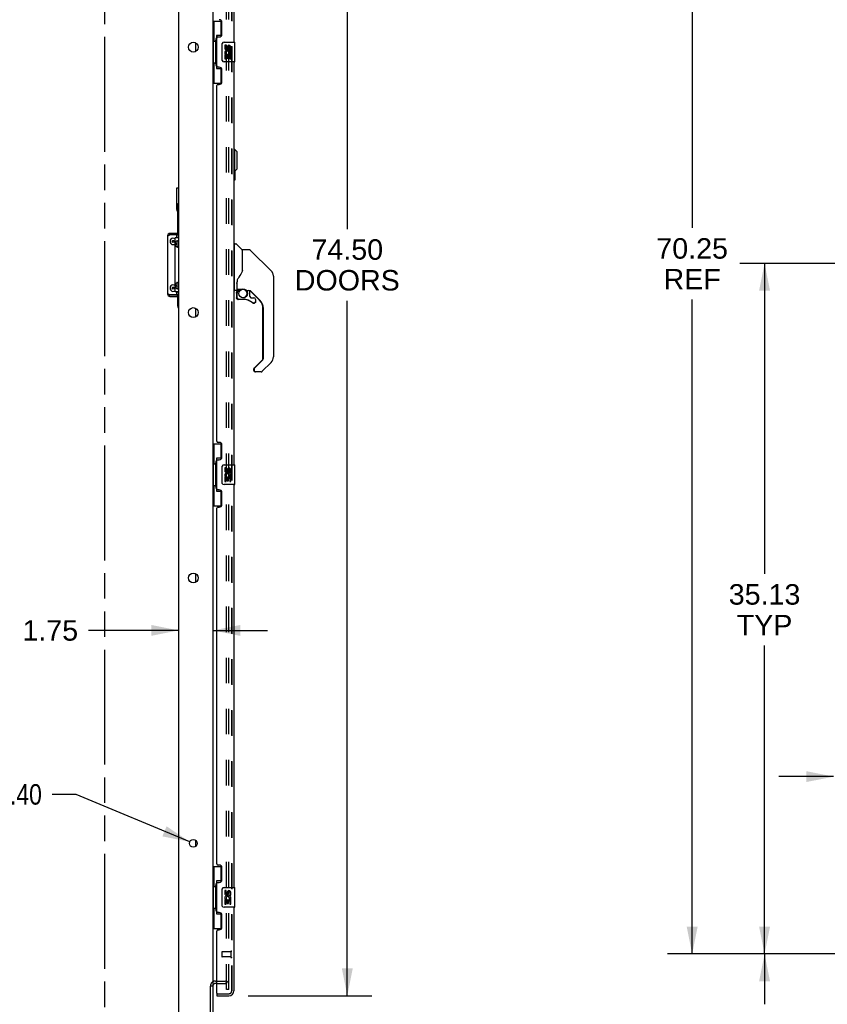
# Model space of a CAD drawing. Header units: inches. Extents: x 0 to 236, y 0 to 153.
# Tile 3 of 37: x 38 to 79, y 51 to 101. Entities that reach past the tile are written whole.
import ezdxf

# ---------------------------------------------------------------- set-up
doc = ezdxf.new("R2010")
doc.units = ezdxf.units.IN
doc.header["$LTSCALE"] = 12.986111
doc.header["$MEASUREMENT"] = 0
doc.linetypes.add('HIDDEN', pattern=[0.2, 0.1, -0.1])
doc.linetypes.add('PHANTOM', pattern=[0.8, 0.45, -0.05, 0.1, -0.05, 0.1, -0.05])
doc.layers.get('0').update_dxf_attribs({"linetype": 'CONTINUOUS'})
for name, color, linetype in [('DEFAULT_2', 8, 'HIDDEN'), ('DIMENSIONS', 7, 'CONTINUOUS'), ('DOOR_2_ASSEMBLY', 7, 'CONTINUOUS'), ('DOOR_3_ASSEMBLY', 7, 'CONTINUOUS'), ('EXD_DOOR_ASSEMBLY', 7, 'CONTINUOUS'), ('MAIN_DOOR_ASSEMBLY', 7, 'CONTINUOUS')]:
    doc.layers.add(name, color=color, linetype=linetype)
doc.styles.get("Standard").update_dxf_attribs({"font": 'arial.ttf'})
doc.styles.add('TEXTSTYLE_1', font='gdt', dxfattribs={"width": 0.8})
doc.dimstyles.new('DIMSTYLE_1', dxfattribs={"dimtxt": 1.041667, "dimasz": 1.388889, "dimexe": 0.09, "dimexo": 0.07, "dimgap": 0.0375, "dimtad": 0, "dimtih": 1, "dimtoh": 1, "dimzin": 4, "dimdsep": 46, "dimtxsty": 'Standard', "dimblk": '_FILLED', "dimblk1": '_FILLED', "dimblk2": '_FILLED', "dimcen": 0.09, "dimadec": 3, "dimazin": 1, "dimtfac": 1, "dimtdec": 3, "dimtofl": 0, "dimtmove": 0, "dimatfit": 3, "dimldrblk": '_FILLED', "dimfxl": 0, "dimtolj": 1, "dimtzin": 4, "dimarcsym": 0})
doc.dimstyles.new('DIMSTYLE_2', dxfattribs={"dimtxt": 1.041667, "dimasz": 1.388889, "dimexe": 0.09, "dimexo": 0.07, "dimgap": 0.09, "dimtad": 0, "dimtih": 1, "dimtoh": 1, "dimzin": 4, "dimdsep": 46, "dimtxsty": 'Standard', "dimblk": '_FILLED', "dimblk1": '_FILLED', "dimblk2": '_FILLED', "dimcen": 0.09, "dimadec": 3, "dimazin": 1, "dimtfac": 1, "dimtdec": 3, "dimtofl": 0, "dimtmove": 0, "dimatfit": 1, "dimldrblk": '_FILLED', "dimfxl": 0, "dimtolj": 1, "dimtzin": 4, "dimarcsym": 0})

# ---------------------------------------------------------------- blocks, each defined once
blk = doc.blocks.new('_FILLED')
at = {"color": 0, "linetype": 'ByBlock'}
blk.add_solid([(0, 0), (-1, 0.2), (-1, -0.2)], dxfattribs=at)
blk = doc.blocks.new('*D7')
at = {"layer": 'DIMENSIONS', "color": 2, "linetype": 'Continuous'}
for p, q in [((81.909, 53.922), (74.459, 53.922)), ((75.709, 53.922), (75.709, 51.364)), ((75.709, 45.172), (75.709, 47.718)), ((78.181, 45.172), (74.459, 45.172))]:
    blk.add_line(p, q, dxfattribs=at)
at = {"layer": 'DIMENSIONS', "color": 2, "linetype": 'Continuous', "xscale": 1.3888888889, "yscale": 1.3888888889, "zscale": 1.3888888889}
for p, rotation in [((75.709, 53.922), 90), ((75.709, 45.172), 270)]:
    blk.add_blockref('_FILLED', p, dxfattribs=dict(at, rotation=rotation))
at = {"layer": 'DIMENSIONS', "color": 2, "linetype": 'Continuous', "insert": (75.709, 50.843), "char_height": 1.0417, "width": 2.8307, "attachment_point": 2, "line_spacing_factor": 0.9}
blk.add_mtext('8.75\\PI.D.', dxfattribs=at)
blk = doc.blocks.new('*D8')
at = {"layer": 'DIMENSIONS', "color": 2, "linetype": 'Continuous'}
for p, q in [((81.909, 89.047), (74.459, 89.047)), ((75.709, 89.047), (75.709, 73.254)), ((75.709, 53.922), (75.709, 69.608)), ((81.909, 53.922), (74.459, 53.922))]:
    blk.add_line(p, q, dxfattribs=at)
at = {"layer": 'DIMENSIONS', "color": 2, "linetype": 'Continuous', "xscale": 1.3888888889, "yscale": 1.3888888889, "zscale": 1.3888888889}
for p, rotation in [((75.709, 89.047), 90), ((75.709, 53.922), 270)]:
    blk.add_blockref('_FILLED', p, dxfattribs=dict(at, rotation=rotation))
at = {"layer": 'DIMENSIONS', "color": 2, "linetype": 'Continuous', "insert": (75.709, 72.733), "char_height": 1.0417, "width": 3.64002, "attachment_point": 2, "line_spacing_factor": 0.9}
blk.add_mtext('35.13\\PTYP', dxfattribs=at)
blk = doc.blocks.new('*D11')
at = {"layer": 'DIMENSIONS', "color": 2, "linetype": 'Continuous'}
for p, q in [((49.456, 126.297), (55.75, 126.297)), ((54.5, 126.297), (54.5, 90.796)), ((54.5, 51.797), (54.5, 87.15)), ((49.456, 51.797), (55.75, 51.797))]:
    blk.add_line(p, q, dxfattribs=at)
at = {"layer": 'DIMENSIONS', "color": 2, "linetype": 'Continuous', "xscale": 1.3888888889, "yscale": 1.3888888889, "zscale": 1.3888888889}
for p, rotation in [((54.5, 126.297), 90), ((54.5, 51.797), 270)]:
    blk.add_blockref('_FILLED', p, dxfattribs=dict(at, rotation=rotation))
at = {"layer": 'DIMENSIONS', "color": 2, "linetype": 'Continuous', "insert": (54.5, 90.275), "char_height": 1.0417, "width": 5.32838, "attachment_point": 2, "line_spacing_factor": 0.9}
blk.add_mtext('74.50\\PDOORS', dxfattribs=at)
blk = doc.blocks.new('*D12')
at = {"layer": 'DIMENSIONS', "color": 2, "linetype": 'Continuous'}
for p, q in [((82.716, 54.895), (82.716, 64.193)), ((79.216, 62.943), (76.438, 62.943)), ((82.716, 62.943), (85.486, 62.943))]:
    blk.add_line(p, q, dxfattribs=at)
at = {"layer": 'DIMENSIONS', "color": 2, "linetype": 'Continuous', "xscale": 1.3888888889, "yscale": 1.3888888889, "zscale": 1.3888888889}
blk.add_blockref('_FILLED', (79.216, 62.943), dxfattribs=at)
at = {"layer": 'DIMENSIONS', "color": 2, "linetype": 'Continuous', "xscale": 1.3888888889, "yscale": 1.3888888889, "zscale": 1.3888888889, "rotation": 180}
blk.add_blockref('_FILLED', (82.716, 62.943), dxfattribs=at)
at = {"layer": 'DIMENSIONS', "color": 2, "linetype": 'Continuous', "insert": (86.007, 63.464), "char_height": 1.0417, "width": 2.8307, "attachment_point": 1, "line_spacing_factor": 0.9}
blk.add_mtext('3.50\\PI.D.', dxfattribs=at)
blk = doc.blocks.new('*D29')
at = {"layer": 'DIMENSIONS', "color": 2, "linetype": 'Continuous'}
for p, q in [((40.712, 62.039), (39.497, 62.039)), ((46.49, 59.624), (40.712, 62.039))]:
    blk.add_line(p, q, dxfattribs=at)
at = {"layer": 'DIMENSIONS', "color": 2, "linetype": 'Continuous', "xscale": 1.3888888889, "yscale": 1.3888888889, "zscale": 1.3888888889, "rotation": 337.3124696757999}
blk.add_blockref('_FILLED', (46.49, 59.624), dxfattribs=at)
at = {"layer": 'DIMENSIONS', "color": 2, "linetype": 'Continuous', "insert": (38.976, 62.56), "char_height": 1.04167, "width": 3.41026, "attachment_point": 3, "line_spacing_factor": 0.9, "style": 'TEXTSTYLE_1'}
blk.add_mtext('{\\fgdt;n}\\fArial;.40', dxfattribs=at)
blk = doc.blocks.new('*D30')
at = {"layer": 'DIMENSIONS', "color": 2, "linetype": 'Continuous'}
for p, q in [((45.922, 70.38), (41.34, 70.38)), ((47.672, 70.38), (50.45, 70.38))]:
    blk.add_line(p, q, dxfattribs=at)
at = {"layer": 'DIMENSIONS', "color": 2, "linetype": 'Continuous', "xscale": 1.3888888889, "yscale": 1.3888888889, "zscale": 1.3888888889}
blk.add_blockref('_FILLED', (45.922, 70.38), dxfattribs=at)
at = {"layer": 'DIMENSIONS', "color": 2, "linetype": 'Continuous', "xscale": 1.3888888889, "yscale": 1.3888888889, "zscale": 1.3888888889, "rotation": 180}
blk.add_blockref('_FILLED', (47.672, 70.38), dxfattribs=at)
at = {"layer": 'DIMENSIONS', "color": 2, "linetype": 'Continuous', "insert": (40.82, 70.901), "char_height": 1.0417, "width": 2.8307, "attachment_point": 3, "line_spacing_factor": 0.9}
blk.add_mtext('1.75', dxfattribs=at)
blk = doc.blocks.new('*D36')
at = {"layer": 'DIMENSIONS', "color": 2, "linetype": 'Continuous'}
for p, q in [((81.909, 124.172), (70.778, 124.172)), ((72.028, 124.172), (72.028, 90.852)), ((72.028, 53.922), (72.028, 87.206)), ((81.909, 53.922), (70.778, 53.922))]:
    blk.add_line(p, q, dxfattribs=at)
at = {"layer": 'DIMENSIONS', "color": 2, "linetype": 'Continuous', "xscale": 1.3888888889, "yscale": 1.3888888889, "zscale": 1.3888888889}
for p, rotation in [((72.028, 124.172), 90), ((72.028, 53.922), 270)]:
    blk.add_blockref('_FILLED', p, dxfattribs=dict(at, rotation=rotation))
at = {"layer": 'DIMENSIONS', "color": 2, "linetype": 'Continuous', "insert": (72.028, 90.331), "char_height": 1.0417, "width": 3.64002, "attachment_point": 2, "line_spacing_factor": 0.9}
blk.add_mtext('70.25\\PREF', dxfattribs=at)

msp = doc.modelspace()

# ---------------------------------------------------------------- linework, layer by layer
at = {"color": 7, "linetype": 'PHANTOM'}
msp.add_line((42.172, 42.777), (42.172, 131.546), dxfattribs=at)
at = {"color": 7, "linetype": 'Continuous'}
for p, q in [((47.672, 125.766), (47.672, 52.329)), ((45.922, 125.547), (45.922, 47.172)), ((46.797, 99.831), (46.797, 100.264)), ((45.839, 91.792), (45.839, 92.887)), ((45.839, 92.887), (45.922, 92.887)), ((45.85, 92.006), (45.85, 91.711)), ((45.884, 90.571), (45.884, 91.876)), ((45.374, 90.451), (45.368, 90.451)), ((45.922, 90.511), (45.838, 90.511)), ((45.884, 90.501), (45.838, 90.501)), ((45.884, 90.477), (45.884, 90.511)), ((45.749, 88.996), (45.743, 88.996)), ((45.744, 88.935), (45.743, 88.935)), ((45.743, 88.918), (45.754, 88.918)), ((45.754, 88.996), (45.749, 88.996)), ((45.75, 88.942), (45.749, 88.94)), ((45.749, 88.94), (45.749, 88.939)), ((45.754, 88.946), (45.75, 88.942)), ((45.75, 88.942), (45.754, 88.938)), ((45.754, 88.354), (45.743, 88.354)), ((45.374, 87.503), (45.368, 87.503)), ((45.838, 87.443), (45.922, 87.443)), ((45.884, 87.443), (45.884, 87.477)), ((45.884, 86.876), (45.884, 87.383)), ((46.797, 86.331), (46.797, 86.764)), ((46.797, 72.831), (46.797, 73.264)), ((46.797, 59.395), (46.797, 59.7)), ((47.547, 45.297), (47.547, 52.291)), ((47.554, 52.297), (47.672, 52.297)), ((47.672, 52.297), (47.672, 45.297)), ((47.876, 52.422), (47.797, 52.422))]:
    msp.add_line(p, q, dxfattribs=at)
at = {"color": 3, "linetype": 'Continuous'}
for p, q in [((45.368, 90.451), (45.368, 87.503)), ((45.922, 90.571), (45.488, 90.571)), ((45.488, 90.511), (45.838, 90.511)), ((45.922, 90.354), (45.754, 90.354)), ((45.754, 87.604), (45.754, 90.354)), ((45.838, 90.354), (45.838, 90.511)), ((45.922, 90.477), (45.838, 90.477)), ((45.743, 89.836), (45.754, 89.847)), ((45.743, 88.118), (45.743, 89.836)), ((45.743, 89.697), (45.754, 89.697)), ((45.743, 89.687), (45.754, 89.687)), ((45.754, 89.605), (45.743, 89.605)), ((45.749, 89.041), (45.743, 89.041)), ((45.754, 89.041), (45.749, 89.041)), ((45.743, 88.257), (45.754, 88.257)), ((45.754, 88.108), (45.743, 88.118)), ((45.838, 87.443), (45.488, 87.443)), ((45.488, 87.383), (45.922, 87.383)), ((45.488, 87.373), (45.884, 87.373)), ((45.922, 87.604), (45.754, 87.604)), ((45.838, 87.443), (45.838, 87.604)), ((45.838, 87.477), (45.922, 87.477)), ((45.838, 87.467), (45.884, 87.467))]:
    msp.add_line(p, q, dxfattribs=at)
at = {"color": 7, "linetype": 'Continuous'}
for points in [[(45.863, 92.114), (45.86, 92.102), (45.858, 92.09), (45.856, 92.078), (45.854, 92.067), (45.853, 92.056), (45.852, 92.045), (45.851, 92.035), (45.851, 92.025), (45.85, 92.016), (45.85, 92.006)], [(45.779, 90.041), (45.779, 90.053), (45.78, 90.066), (45.781, 90.078), (45.783, 90.091), (45.785, 90.103), (45.788, 90.116), (45.792, 90.126), (45.795, 90.136), (45.799, 90.145), (45.803, 90.154), (45.808, 90.162), (45.813, 90.17), (45.819, 90.177), (45.824, 90.184), (45.831, 90.191), (45.838, 90.197)], [(45.907, 90.116), (45.905, 90.126), (45.902, 90.135), (45.9, 90.144), (45.897, 90.153), (45.895, 90.161), (45.892, 90.168), (45.888, 90.175), (45.885, 90.181), (45.882, 90.186), (45.878, 90.191), (45.874, 90.195), (45.871, 90.198), (45.867, 90.201), (45.863, 90.203), (45.859, 90.204), (45.855, 90.204), (45.851, 90.204), (45.847, 90.203), (45.843, 90.201), (45.839, 90.198), (45.838, 90.197)], [(45.922, 90.4), (45.921, 90.399), (45.908, 90.391), (45.897, 90.382), (45.886, 90.371), (45.876, 90.36), (45.872, 90.354)], [(45.838, 89.886), (45.831, 89.892), (45.824, 89.899), (45.818, 89.906), (45.812, 89.914), (45.807, 89.922), (45.802, 89.931), (45.798, 89.939), (45.794, 89.949), (45.791, 89.959), (45.788, 89.969), (45.785, 89.981), (45.782, 89.994), (45.781, 90.006), (45.78, 90.018), (45.779, 90.03), (45.779, 90.041)], [(45.811, 90.09), (45.809, 90.09), (45.807, 90.089), (45.806, 90.088), (45.804, 90.086), (45.803, 90.084), (45.801, 90.082), (45.8, 90.079), (45.799, 90.076), (45.797, 90.072), (45.796, 90.068), (45.796, 90.064), (45.795, 90.06), (45.794, 90.055), (45.794, 90.051), (45.794, 90.046), (45.793, 90.041)], [(45.793, 90.041), (45.794, 90.037), (45.794, 90.032), (45.794, 90.027), (45.795, 90.023), (45.796, 90.019), (45.796, 90.014), (45.797, 90.011), (45.799, 90.007), (45.8, 90.004), (45.801, 90.001), (45.803, 89.999), (45.804, 89.997), (45.806, 89.995), (45.807, 89.994), (45.809, 89.993), (45.811, 89.993)], [(45.828, 90.041), (45.828, 90.046), (45.828, 90.051), (45.828, 90.055), (45.827, 90.06), (45.826, 90.064), (45.825, 90.068), (45.824, 90.072), (45.823, 90.076), (45.822, 90.079), (45.821, 90.082), (45.819, 90.084), (45.818, 90.086), (45.816, 90.088), (45.814, 90.089), (45.813, 90.09), (45.811, 90.09)], [(45.811, 89.993), (45.813, 89.993), (45.814, 89.994), (45.816, 89.995), (45.818, 89.997), (45.819, 89.999), (45.821, 90.001), (45.822, 90.004), (45.823, 90.007), (45.824, 90.011), (45.825, 90.014), (45.826, 90.019), (45.827, 90.023), (45.828, 90.027), (45.828, 90.032), (45.828, 90.037), (45.828, 90.041)], [(45.838, 89.886), (45.839, 89.884), (45.843, 89.882), (45.847, 89.88), (45.851, 89.879), (45.855, 89.878), (45.859, 89.879), (45.863, 89.88), (45.867, 89.882), (45.871, 89.884), (45.874, 89.888), (45.878, 89.892), (45.882, 89.897), (45.885, 89.902), (45.888, 89.908), (45.892, 89.915), (45.895, 89.922), (45.897, 89.93), (45.9, 89.939), (45.902, 89.947), (45.905, 89.957)], [(45.905, 89.957), (45.907, 89.966), (45.908, 89.976), (45.91, 89.987), (45.911, 89.997), (45.912, 90.008), (45.913, 90.019), (45.913, 90.03), (45.913, 90.041)], [(45.913, 90.041), (45.913, 90.053), (45.913, 90.064), (45.912, 90.075), (45.911, 90.085), (45.91, 90.096), (45.908, 90.106), (45.907, 90.116)], [(45.749, 88.939), (45.746, 88.937), (45.744, 88.935)], [(45.779, 87.916), (45.779, 87.928), (45.78, 87.941), (45.781, 87.953), (45.783, 87.966), (45.785, 87.978), (45.788, 87.991), (45.792, 88.001), (45.795, 88.011), (45.799, 88.02), (45.803, 88.029), (45.808, 88.037), (45.813, 88.045), (45.819, 88.052), (45.824, 88.059), (45.831, 88.066), (45.838, 88.072)], [(45.838, 87.761), (45.831, 87.767), (45.824, 87.774), (45.818, 87.781), (45.812, 87.789), (45.807, 87.797), (45.802, 87.806), (45.798, 87.814), (45.794, 87.824), (45.791, 87.834), (45.788, 87.844), (45.785, 87.856), (45.782, 87.869), (45.781, 87.881), (45.78, 87.893), (45.779, 87.905), (45.779, 87.916)], [(45.811, 87.965), (45.809, 87.965), (45.807, 87.964), (45.806, 87.963), (45.804, 87.961), (45.803, 87.959), (45.801, 87.957), (45.8, 87.954), (45.799, 87.951), (45.797, 87.947), (45.796, 87.943), (45.796, 87.939), (45.795, 87.935), (45.794, 87.93), (45.794, 87.926), (45.794, 87.921), (45.793, 87.916)], [(45.793, 87.916), (45.794, 87.912), (45.794, 87.907), (45.794, 87.902), (45.795, 87.898), (45.796, 87.894), (45.796, 87.889), (45.797, 87.886), (45.799, 87.882), (45.8, 87.879), (45.801, 87.876), (45.803, 87.874), (45.804, 87.872), (45.806, 87.87), (45.807, 87.869), (45.809, 87.868), (45.811, 87.868)], [(45.828, 87.916), (45.828, 87.921), (45.828, 87.926), (45.828, 87.93), (45.827, 87.935), (45.826, 87.939), (45.825, 87.943), (45.824, 87.947), (45.823, 87.951), (45.822, 87.954), (45.821, 87.957), (45.819, 87.959), (45.818, 87.961), (45.816, 87.963), (45.814, 87.964), (45.813, 87.965), (45.811, 87.965)], [(45.811, 87.868), (45.813, 87.868), (45.814, 87.869), (45.816, 87.87), (45.818, 87.872), (45.819, 87.874), (45.821, 87.876), (45.822, 87.879), (45.823, 87.882), (45.824, 87.886), (45.825, 87.889), (45.826, 87.894), (45.827, 87.898), (45.828, 87.902), (45.828, 87.907), (45.828, 87.912), (45.828, 87.916)], [(45.907, 87.991), (45.905, 88.001), (45.902, 88.01), (45.9, 88.019), (45.897, 88.028), (45.895, 88.036), (45.892, 88.043), (45.888, 88.05), (45.885, 88.056), (45.882, 88.061), (45.878, 88.066), (45.874, 88.07), (45.871, 88.073), (45.867, 88.076), (45.863, 88.078), (45.859, 88.079), (45.855, 88.079), (45.851, 88.079), (45.847, 88.078), (45.843, 88.076), (45.839, 88.073), (45.838, 88.072)], [(45.838, 87.761), (45.839, 87.759), (45.843, 87.757), (45.847, 87.755), (45.851, 87.754), (45.855, 87.753), (45.859, 87.754), (45.863, 87.755), (45.867, 87.757), (45.871, 87.759), (45.874, 87.763), (45.878, 87.767), (45.882, 87.772), (45.885, 87.777), (45.888, 87.783), (45.892, 87.79), (45.895, 87.797), (45.897, 87.805), (45.9, 87.814), (45.902, 87.822), (45.905, 87.832)], [(45.905, 87.832), (45.907, 87.841), (45.908, 87.851), (45.91, 87.862), (45.911, 87.872), (45.912, 87.883), (45.913, 87.894), (45.913, 87.905), (45.913, 87.916)], [(45.913, 87.916), (45.913, 87.928), (45.913, 87.939), (45.912, 87.95), (45.911, 87.96), (45.91, 87.971), (45.908, 87.981), (45.907, 87.991)], [(45.922, 87.559), (45.921, 87.56), (45.908, 87.568), (45.897, 87.577), (45.886, 87.588), (45.876, 87.599), (45.873, 87.604)]]:
    msp.add_lwpolyline(points, dxfattribs=at)
at = {"color": 3, "linetype": 'Continuous'}
for points in [[(45.374, 90.451), (45.38, 90.457), (45.387, 90.463), (45.396, 90.469), (45.406, 90.475), (45.418, 90.481), (45.431, 90.487), (45.444, 90.493)], [(45.444, 90.493), (45.459, 90.499), (45.473, 90.505), (45.488, 90.511)], [(45.459, 87.455), (45.444, 87.461), (45.431, 87.467), (45.418, 87.473), (45.406, 87.479), (45.396, 87.485), (45.387, 87.491), (45.38, 87.497), (45.374, 87.503)], [(45.488, 87.443), (45.473, 87.449), (45.459, 87.455)]]:
    msp.add_lwpolyline(points, dxfattribs=at)
at = {"color": 7, "linetype": 'Continuous'}
for centre, radius in [((46.672, 100.047), 0.25), ((45.653, 90.165), 0.0485), ((45.653, 87.79), 0.0485), ((46.672, 86.547), 0.25), ((46.672, 73.047), 0.25), ((46.672, 59.547), 0.198)]:
    msp.add_circle(centre, radius, dxfattribs=at)
for centre, radius, start, end in [((46.134, 91.802), 0.295, 180, 212.0461), ((46.134, 91.792), 0.295, 180, 212.0461), ((46.009, 91.876), 0.125, 133.7858, 180), ((45.488, 90.451), 0.06, 90, 134.1587), ((45.653, 90.165), 0.163, 51.8592, 308.1408), ((45.653, 90.155), 0.0485, 5.9202, 174.0798), ((45.653, 87.79), 0.163, 51.8592, 308.1408), ((45.653, 87.78), 0.0485, 5.9202, 174.0798), ((45.488, 87.503), 0.06, 225.8413, 270), ((46.009, 86.876), 0.125, 180, 226.2142), ((46.009, 86.866), 0.125, 180, 226.2142), ((47.797, 52.297), 0.125, 90, 180)]:
    msp.add_arc(centre, radius, start, end, dxfattribs=at)
at = {"color": 3, "linetype": 'Continuous'}
for centre, start, end in [((45.488, 90.451), 90, 180), ((45.488, 87.503), 180, 270), ((45.488, 87.493), 180, 270)]:
    msp.add_arc(centre, 0.12, start, end, dxfattribs=at)
at = {"layer": 'DEFAULT_2', "color": 8, "linetype": 'HIDDEN'}
for p, q in [((48.36, 52.11), (48.36, 125.985)), ((48.485, 52.11), (48.485, 125.985)), ((47.797, 52.547), (48.297, 52.547)), ((47.876, 52.422), (48.297, 52.422)), ((48.485, 52.11), (48.36, 52.11)), ((48.485, 52.11), (48.36, 52.11))]:
    msp.add_line(p, q, dxfattribs=at)
for centre, radius, start, end in [((47.797, 52.297), 0.25, 90, 180), ((48.297, 52.36), 0.188, 0, 90), ((48.297, 52.36), 0.0625, 0, 90)]:
    msp.add_arc(centre, radius, start, end, dxfattribs=at)
at = {"layer": 'DOOR_2_ASSEMBLY', "color": 7, "linetype": 'Continuous'}
for p, q in [((48.749, 89.992), (48.749, 90.043)), ((48.757, 90.051), (48.778, 90.051)), ((49.179, 89.736), (49.161, 89.736)), ((48.749, 87.677), (48.749, 87.728)), ((48.778, 87.669), (48.757, 87.669)), ((48.894, 87.741), (48.915, 87.741)), ((48.994, 87.741), (48.929, 87.676)), ((48.934, 87.67), (48.932, 87.672)), ((48.937, 87.668), (48.934, 87.67)), ((50.04, 87.173), (49.559, 87.654)), ((48.871, 87.536), (48.871, 87.299)), ((48.873, 87.536), (48.882, 87.536)), ((48.882, 87.299), (48.873, 87.299)), ((48.95, 87.222), (48.95, 87.223)), ((48.971, 87.22), (48.95, 87.22)), ((49.695, 87.036), (49.688, 87.042)), ((49.703, 87.032), (49.695, 87.036)), ((49.711, 87.029), (49.703, 87.032)), ((49.707, 87.04), (49.709, 87.039)), ((49.72, 87.026), (49.711, 87.029)), ((49.728, 87.024), (49.72, 87.026)), ((49.737, 87.024), (49.728, 87.024)), ((49.74, 87.024), (49.737, 87.024)), ((50.213, 84.204), (50.213, 86.756)), ((49.759, 83.717), (50.19, 84.148)), ((49.741, 83.674), (49.741, 83.614)), ((49.841, 83.536), (49.82, 83.536))]:
    msp.add_line(p, q, dxfattribs=at)
for points in [[(48.873, 87.536), (48.874, 87.552), (48.875, 87.567), (48.878, 87.582), (48.883, 87.596), (48.888, 87.611), (48.894, 87.625), (48.902, 87.638), (48.91, 87.651), (48.92, 87.663), (48.93, 87.674)], [(48.937, 87.668), (48.927, 87.657), (48.918, 87.646), (48.909, 87.633), (48.902, 87.621), (48.896, 87.607), (48.891, 87.594), (48.887, 87.58), (48.884, 87.565), (48.883, 87.551), (48.882, 87.536)], [(48.932, 87.672), (48.931, 87.673), (48.931, 87.673), (48.93, 87.674), (48.93, 87.674)], [(48.95, 87.222), (48.941, 87.223), (48.933, 87.224), (48.924, 87.227), (48.916, 87.23), (48.909, 87.234), (48.902, 87.239), (48.896, 87.245), (48.89, 87.251), (48.885, 87.258), (48.881, 87.266), (48.877, 87.273), (48.875, 87.282), (48.874, 87.29), (48.873, 87.299)], [(48.882, 87.299), (48.883, 87.291), (48.884, 87.284), (48.886, 87.276), (48.889, 87.269), (48.893, 87.263), (48.897, 87.257), (48.902, 87.251), (48.908, 87.246), (48.914, 87.241), (48.92, 87.238), (48.921, 87.237)], [(49.694, 87.048), (49.7, 87.044), (49.707, 87.04)], [(49.759, 83.717), (49.758, 83.716), (49.757, 83.715), (49.756, 83.714), (49.756, 83.713), (49.755, 83.712), (49.754, 83.711)]]:
    msp.add_lwpolyline(points, dxfattribs=at)
for centre, radius, start, end in [((48.757, 90.043), 0.00787, 90, 180), ((48.757, 87.677), 0.00787, 180, 270), ((49.068, 87.536), 0.197, 135, 180), ((48.894, 87.761), 0.0197, 250.4675, 270), ((49.186, 87.515), 0.217, 272.7823, 87.2177), ((49.463, 87.473), 0.197, 50.6498, 72.4798), ((48.95, 87.299), 0.0787, 180, 270), ((49.186, 86.433), 0.787, 50.4788, 90), ((49.623, 86.756), 0.591, 0, 45), ((49.737, 87.101), 0.0787, 230.4788, 277.6596), ((50.135, 84.204), 0.0787, 315, 360), ((49.8, 83.674), 0.0591, 141.1326, 180), ((49.82, 83.614), 0.0787, 180, 270)]:
    msp.add_arc(centre, radius, start, end, dxfattribs=at)
at = {"layer": 'DOOR_3_ASSEMBLY', "color": 8, "linetype": 'HIDDEN'}
for p, q in [((48.626, 52.044), (48.626, 126.051)), ((48.126, 54.015), (48.126, 53.787)), ((48.583, 54.025), (48.136, 54.025)), ((48.583, 53.777), (48.136, 53.777)), ((48.583, 54.043), (48.583, 53.759)), ((47.896, 51.901), (48.484, 51.901))]:
    msp.add_line(p, q, dxfattribs=at)
at = {"layer": 'DOOR_3_ASSEMBLY', "color": 3, "linetype": 'Continuous'}
for p, q in [((48.73, 120.797), (48.73, 100.297)), ((48.126, 100.695), (48.126, 101.315)), ((47.876, 99.09), (47.876, 100.505)), ((47.936, 100.565), (47.996, 100.565)), ((48.73, 99.297), (48.73, 78.797)), ((47.996, 99.03), (47.936, 99.03)), ((48.126, 98.28), (48.126, 98.9)), ((47.876, 80.005), (47.876, 98.09)), ((47.936, 98.15), (47.996, 98.15)), ((47.996, 79.945), (47.936, 79.945)), ((48.126, 79.195), (48.126, 79.815)), ((47.876, 77.59), (47.876, 79.005)), ((47.936, 79.065), (47.996, 79.065)), ((48.73, 77.797), (48.73, 57.297)), ((47.996, 77.53), (47.936, 77.53)), ((48.126, 76.78), (48.126, 77.4)), ((47.936, 76.65), (47.996, 76.65)), ((47.876, 58.505), (47.876, 76.59)), ((47.996, 58.445), (47.936, 58.445)), ((48.126, 57.695), (48.126, 58.315)), ((47.876, 56.09), (47.876, 57.505)), ((47.936, 57.565), (47.996, 57.565)), ((48.73, 56.297), (48.73, 52.044)), ((47.996, 56.03), (47.936, 56.03)), ((48.126, 55.28), (48.126, 55.9)), ((47.936, 55.15), (47.996, 55.15)), ((47.876, 51.921), (47.876, 55.09)), ((47.876, 51.797), (48.484, 51.797))]:
    msp.add_line(p, q, dxfattribs=at)
at = {"layer": 'DOOR_3_ASSEMBLY', "color": 7, "linetype": 'Continuous'}
for p, q in [((47.672, 101.372), (48.113, 101.372)), ((47.711, 101.372), (47.711, 100.347)), ((48.076, 101.372), (48.076, 100.593)), ((47.69, 100.347), (47.69, 99.247)), ((47.69, 100.347), (47.812, 100.347)), ((47.812, 100.378), (47.812, 100.398)), ((47.812, 99.247), (47.812, 100.347)), ((47.849, 100.637), (47.849, 98.957)), ((48.076, 100.637), (47.849, 100.637)), ((48.136, 99.397), (48.136, 100.197)), ((48.235, 100.297), (48.775, 100.297)), ((48.79, 99.312), (48.79, 100.282)), ((48.273, 100.143), (48.273, 100.007)), ((48.336, 100.143), (48.273, 100.143)), ((48.273, 99.682), (48.273, 99.452)), ((48.291, 99.682), (48.273, 99.682)), ((48.326, 99.682), (48.353, 99.701)), ((48.326, 99.682), (48.587, 99.682)), ((48.336, 100.007), (48.336, 100.143)), ((48.401, 100.069), (48.401, 100)), ((48.462, 100.007), (48.462, 100.049)), ((48.517, 99.718), (48.575, 99.693)), ((48.525, 100.049), (48.525, 99.913)), ((48.525, 99.913), (48.587, 99.913)), ((48.587, 99.913), (48.587, 100.049)), ((48.587, 99.452), (48.587, 99.682)), ((47.69, 99.247), (47.812, 99.247)), ((47.711, 99.247), (47.711, 98.222)), ((47.812, 99.197), (47.812, 99.217)), ((48.775, 99.297), (48.235, 99.297)), ((48.273, 99.452), (48.336, 99.452)), ((48.336, 99.452), (48.336, 99.619)), ((48.336, 99.619), (48.401, 99.619)), ((48.401, 99.619), (48.401, 99.483)), ((48.401, 99.483), (48.462, 99.483)), ((48.462, 99.483), (48.462, 99.619)), ((48.462, 99.619), (48.525, 99.619)), ((48.525, 99.619), (48.525, 99.452)), ((48.525, 99.452), (48.587, 99.452)), ((47.849, 98.957), (48.076, 98.957)), ((48.076, 99.002), (48.076, 98.222)), ((47.672, 98.222), (48.113, 98.222)), ((48.77, 89.992), (48.73, 89.992)), ((48.77, 87.677), (48.77, 90.043)), ((48.778, 90.051), (48.832, 90.051)), ((49.155, 89.745), (48.86, 90.04)), ((49.164, 89.724), (49.164, 88.673)), ((49.171, 88.685), (49.171, 89.728)), ((49.532, 89.736), (49.179, 89.736)), ((49.588, 89.713), (50.631, 88.671)), ((49.171, 88.693), (49.15, 88.636)), ((50.326, 88.976), (50.325, 88.976)), ((50.631, 88.67), (50.331, 88.97)), ((50.698, 88.581), (50.698, 88.58)), ((50.746, 88.392), (50.746, 84.289)), ((48.77, 87.728), (48.73, 87.728)), ((48.849, 87.669), (48.778, 87.669)), ((48.888, 88.118), (48.888, 88.11)), ((48.888, 88.11), (48.888, 87.709)), ((48.888, 88.033), (48.889, 88.039)), ((48.888, 88.026), (48.888, 88.033)), ((48.889, 88.039), (48.89, 88.046)), ((48.89, 88.046), (48.891, 88.052)), ((48.891, 88.052), (48.892, 88.059)), ((48.897, 88.141), (48.896, 88.116)), ((48.896, 87.761), (48.896, 88.116)), ((48.915, 87.741), (49.211, 87.741)), ((49.015, 87.741), (48.95, 87.676)), ((48.955, 87.67), (48.953, 87.672)), ((48.958, 87.668), (48.955, 87.67)), ((49.408, 87.669), (49.484, 87.669)), ((49.522, 87.666), (49.522, 87.382)), ((50.061, 87.173), (49.566, 87.668)), ((48.892, 87.536), (48.892, 87.299)), ((48.894, 87.536), (48.903, 87.536)), ((48.903, 87.299), (48.894, 87.299)), ((49.207, 87.22), (48.971, 87.22)), ((49.525, 87.374), (49.597, 87.302)), ((49.605, 87.299), (49.758, 87.299)), ((49.837, 87.22), (49.837, 87.101)), ((49.716, 87.036), (49.709, 87.042)), ((49.724, 87.032), (49.716, 87.036)), ((49.732, 87.029), (49.724, 87.032)), ((49.741, 87.026), (49.732, 87.029)), ((49.749, 87.024), (49.741, 87.026)), ((49.758, 87.024), (49.749, 87.024)), ((49.767, 87.024), (49.758, 87.024)), ((49.835, 87.101), (49.826, 87.101)), ((49.835, 87.101), (49.834, 87.092)), ((50.234, 84.204), (50.234, 86.756)), ((49.78, 83.717), (50.211, 84.148)), ((49.762, 83.674), (49.762, 83.614)), ((50.631, 84.011), (50.179, 83.559)), ((50.123, 83.536), (49.841, 83.536)), ((47.672, 79.872), (48.113, 79.872)), ((47.711, 79.872), (47.711, 78.847)), ((48.076, 79.872), (48.076, 79.093)), ((48.076, 79.137), (47.849, 79.137)), ((47.849, 79.137), (47.849, 77.457)), ((47.69, 78.847), (47.812, 78.847)), ((47.69, 78.847), (47.69, 77.747)), ((47.812, 78.878), (47.812, 78.898)), ((47.812, 77.747), (47.812, 78.847)), ((48.136, 77.897), (48.136, 78.697)), ((48.235, 78.797), (48.775, 78.797)), ((48.336, 78.643), (48.273, 78.643)), ((48.273, 78.643), (48.273, 78.507)), ((48.336, 78.507), (48.336, 78.643)), ((48.79, 77.812), (48.79, 78.782)), ((48.291, 78.182), (48.273, 78.182)), ((48.273, 78.182), (48.273, 77.952)), ((48.326, 78.182), (48.353, 78.201)), ((48.326, 78.182), (48.587, 78.182)), ((48.401, 78.569), (48.401, 78.5)), ((48.462, 78.507), (48.462, 78.549)), ((48.517, 78.218), (48.575, 78.193)), ((48.525, 78.549), (48.525, 78.413)), ((48.525, 78.413), (48.587, 78.413)), ((48.587, 78.413), (48.587, 78.549)), ((48.587, 77.952), (48.587, 78.182)), ((47.69, 77.747), (47.812, 77.747)), ((47.711, 77.747), (47.711, 76.722)), ((47.812, 77.697), (47.812, 77.717)), ((48.775, 77.797), (48.235, 77.797)), ((48.273, 77.952), (48.336, 77.952)), ((48.336, 78.119), (48.401, 78.119)), ((48.336, 77.952), (48.336, 78.119)), ((48.401, 78.119), (48.401, 77.983)), ((48.401, 77.983), (48.462, 77.983)), ((48.462, 78.119), (48.525, 78.119)), ((48.462, 77.983), (48.462, 78.119)), ((48.525, 78.119), (48.525, 77.952)), ((48.525, 77.952), (48.587, 77.952)), ((47.849, 77.457), (48.076, 77.457)), ((48.076, 77.502), (48.076, 76.722)), ((47.672, 76.722), (48.113, 76.722)), ((47.672, 58.372), (48.113, 58.372)), ((47.711, 58.372), (47.711, 57.347)), ((48.076, 58.372), (48.076, 57.593)), ((48.076, 57.637), (47.849, 57.637)), ((47.849, 57.637), (47.849, 55.957)), ((47.69, 57.347), (47.812, 57.347)), ((47.69, 57.347), (47.69, 56.247)), ((47.812, 57.378), (47.812, 57.398)), ((47.812, 56.247), (47.812, 57.347)), ((48.136, 56.397), (48.136, 57.197)), ((48.235, 57.297), (48.775, 57.297)), ((48.336, 57.143), (48.273, 57.143)), ((48.273, 57.143), (48.273, 57.007)), ((48.336, 57.007), (48.336, 57.143)), ((48.79, 56.312), (48.79, 57.282)), ((48.291, 56.682), (48.273, 56.682)), ((48.273, 56.682), (48.273, 56.452)), ((48.326, 56.682), (48.353, 56.701)), ((48.326, 56.682), (48.587, 56.682)), ((48.336, 56.619), (48.401, 56.619)), ((48.336, 56.452), (48.336, 56.619)), ((48.401, 57.069), (48.401, 57)), ((48.401, 56.619), (48.401, 56.483)), ((48.462, 57.007), (48.462, 57.049)), ((48.462, 56.619), (48.525, 56.619)), ((48.462, 56.483), (48.462, 56.619)), ((48.517, 56.718), (48.575, 56.693)), ((48.525, 57.049), (48.525, 56.913)), ((48.525, 56.913), (48.587, 56.913)), ((48.525, 56.619), (48.525, 56.452)), ((48.587, 56.913), (48.587, 57.049)), ((48.587, 56.452), (48.587, 56.682)), ((47.69, 56.247), (47.812, 56.247)), ((47.711, 56.247), (47.711, 55.222)), ((47.812, 56.197), (47.812, 56.217)), ((48.775, 56.297), (48.235, 56.297)), ((48.273, 56.452), (48.336, 56.452)), ((48.401, 56.483), (48.462, 56.483)), ((48.525, 56.452), (48.587, 56.452)), ((47.849, 55.957), (48.076, 55.957)), ((48.076, 56.002), (48.076, 55.222)), ((47.672, 55.222), (48.113, 55.222)), ((47.876, 51.901), (47.896, 51.901)), ((47.876, 51.901), (47.876, 51.797))]:
    msp.add_line(p, q, dxfattribs=at)
for points in [[(47.849, 100.614), (47.85, 100.61), (47.85, 100.607), (47.851, 100.603), (47.852, 100.598), (47.854, 100.594), (47.856, 100.588), (47.859, 100.583), (47.861, 100.577), (47.865, 100.57), (47.869, 100.564), (47.873, 100.556), (47.878, 100.548), (47.883, 100.54), (47.885, 100.536)], [(48.136, 100.197), (48.136, 100.204), (48.136, 100.21), (48.137, 100.216), (48.139, 100.222), (48.14, 100.228), (48.142, 100.234)], [(48.142, 99.361), (48.14, 99.367), (48.139, 99.373), (48.137, 99.379), (48.136, 99.385), (48.136, 99.391), (48.136, 99.397)], [(47.885, 99.058), (47.883, 99.055), (47.878, 99.046), (47.873, 99.039), (47.869, 99.031), (47.865, 99.024), (47.861, 99.018), (47.859, 99.012), (47.856, 99.006), (47.854, 99.001), (47.852, 98.997), (47.851, 98.992), (47.85, 98.988), (47.85, 98.984), (47.849, 98.981)], [(49.588, 89.713), (49.58, 89.72), (49.572, 89.726), (49.563, 89.73), (49.553, 89.734), (49.543, 89.736), (49.532, 89.736)], [(49.164, 88.861), (49.165, 88.86), (49.168, 88.859), (49.17, 88.857), (49.171, 88.856), (49.171, 88.855), (49.171, 88.854)], [(50.739, 88.469), (50.731, 88.5), (50.718, 88.54), (50.7, 88.578), (50.678, 88.614), (50.652, 88.647), (50.631, 88.67)], [(48.949, 88.286), (48.938, 88.27), (48.923, 88.241), (48.911, 88.209), (48.902, 88.175), (48.897, 88.141)], [(49.15, 88.636), (49.12, 88.567), (49.083, 88.497), (49.041, 88.425), (48.994, 88.352), (48.949, 88.286)], [(48.892, 88.059), (48.893, 88.062), (48.894, 88.066), (48.895, 88.07), (48.896, 88.071)], [(48.894, 87.536), (48.895, 87.552), (48.896, 87.567), (48.899, 87.582), (48.904, 87.596), (48.909, 87.611), (48.915, 87.625), (48.923, 87.638), (48.931, 87.651), (48.941, 87.663), (48.951, 87.674)], [(48.958, 87.668), (48.948, 87.657), (48.939, 87.646), (48.93, 87.633), (48.923, 87.621), (48.917, 87.607), (48.912, 87.594), (48.908, 87.58), (48.905, 87.565), (48.904, 87.551), (48.903, 87.536)], [(48.953, 87.672), (48.952, 87.673), (48.952, 87.673), (48.951, 87.674), (48.951, 87.674)], [(49.211, 87.741), (49.214, 87.741), (49.228, 87.74), (49.241, 87.739), (49.254, 87.737), (49.267, 87.735), (49.279, 87.732), (49.29, 87.728), (49.301, 87.725), (49.31, 87.721), (49.32, 87.717), (49.328, 87.712), (49.336, 87.708), (49.344, 87.704), (49.35, 87.701), (49.357, 87.697), (49.362, 87.693), (49.367, 87.69), (49.372, 87.687), (49.38, 87.682)], [(49.38, 87.682), (49.384, 87.679), (49.387, 87.677), (49.39, 87.676), (49.392, 87.674), (49.395, 87.673), (49.398, 87.671), (49.402, 87.67), (49.406, 87.67)], [(48.971, 87.222), (48.962, 87.223), (48.954, 87.224), (48.945, 87.227), (48.937, 87.23), (48.93, 87.234), (48.923, 87.239), (48.917, 87.245), (48.911, 87.251), (48.906, 87.258), (48.902, 87.266), (48.898, 87.273), (48.896, 87.282), (48.895, 87.29), (48.894, 87.299)], [(48.903, 87.299), (48.904, 87.291), (48.905, 87.284), (48.907, 87.276), (48.91, 87.269), (48.914, 87.263), (48.918, 87.257), (48.923, 87.251), (48.929, 87.246), (48.935, 87.241), (48.941, 87.238), (48.948, 87.235), (48.956, 87.233), (48.963, 87.232), (48.971, 87.231)], [(48.971, 87.222), (48.971, 87.222), (48.971, 87.223), (48.971, 87.224), (48.971, 87.225), (48.971, 87.226), (48.971, 87.228), (48.971, 87.231)], [(49.715, 87.048), (49.721, 87.044), (49.728, 87.04), (49.735, 87.037), (49.742, 87.035), (49.75, 87.033), (49.757, 87.033), (49.765, 87.033), (49.773, 87.034), (49.78, 87.036), (49.787, 87.039), (49.794, 87.043), (49.8, 87.047), (49.806, 87.052), (49.811, 87.058), (49.815, 87.064), (49.819, 87.071), (49.822, 87.078), (49.824, 87.085), (49.826, 87.093), (49.826, 87.101)], [(49.834, 87.092), (49.833, 87.084), (49.83, 87.075), (49.827, 87.067), (49.823, 87.06), (49.818, 87.053), (49.812, 87.046), (49.806, 87.041), (49.799, 87.036), (49.791, 87.032), (49.783, 87.028), (49.775, 87.026), (49.767, 87.024)], [(49.78, 83.717), (49.779, 83.716), (49.778, 83.715), (49.777, 83.714), (49.777, 83.713), (49.776, 83.712), (49.775, 83.711)], [(47.849, 79.114), (47.85, 79.11), (47.85, 79.107), (47.851, 79.103), (47.852, 79.098), (47.854, 79.094), (47.856, 79.088), (47.859, 79.083), (47.861, 79.077), (47.865, 79.07), (47.869, 79.064), (47.873, 79.056), (47.878, 79.048), (47.883, 79.04), (47.885, 79.036)], [(48.136, 78.697), (48.136, 78.704), (48.136, 78.71), (48.137, 78.716), (48.139, 78.722), (48.14, 78.728), (48.142, 78.734)], [(48.142, 77.861), (48.14, 77.867), (48.139, 77.873), (48.137, 77.879), (48.136, 77.885), (48.136, 77.891), (48.136, 77.897)], [(47.885, 77.558), (47.883, 77.555), (47.878, 77.546), (47.873, 77.539), (47.869, 77.531), (47.865, 77.524), (47.861, 77.518), (47.859, 77.512), (47.856, 77.506), (47.854, 77.501), (47.852, 77.497), (47.851, 77.492), (47.85, 77.488), (47.85, 77.484), (47.849, 77.481)], [(47.849, 57.614), (47.85, 57.61), (47.85, 57.607), (47.851, 57.603), (47.852, 57.598), (47.854, 57.594), (47.856, 57.588), (47.859, 57.583), (47.861, 57.577), (47.865, 57.57), (47.869, 57.564), (47.873, 57.556), (47.878, 57.548), (47.883, 57.54), (47.885, 57.536)], [(48.136, 57.197), (48.136, 57.204), (48.136, 57.21), (48.137, 57.216), (48.139, 57.222), (48.14, 57.228), (48.142, 57.234)], [(48.142, 56.361), (48.14, 56.367), (48.139, 56.373), (48.137, 56.379), (48.136, 56.385), (48.136, 56.391), (48.136, 56.397)], [(47.885, 56.058), (47.883, 56.055), (47.878, 56.046), (47.873, 56.039), (47.869, 56.031), (47.865, 56.024), (47.861, 56.018), (47.859, 56.012), (47.856, 56.006), (47.854, 56.001), (47.852, 55.997), (47.851, 55.992), (47.85, 55.988), (47.85, 55.984), (47.849, 55.981)]]:
    msp.add_lwpolyline(points, dxfattribs=at)
msp.add_circle((49.207, 87.515), 0.217, dxfattribs=at)
at = {"layer": 'DOOR_3_ASSEMBLY', "color": 3, "linetype": 'Continuous'}
for centre, radius, start, end in [((47.996, 101.315), 0.13, 0, 90), ((47.996, 100.695), 0.13, 270, 360), ((47.936, 100.505), 0.06, 90, 180), ((47.936, 99.09), 0.06, 180, 270), ((47.996, 98.9), 0.13, 0, 90), ((47.996, 98.28), 0.13, 270, 360), ((47.936, 98.09), 0.06, 90, 180), ((47.936, 80.005), 0.06, 180, 270), ((47.996, 79.815), 0.13, 0, 90), ((47.996, 79.195), 0.13, 270, 360), ((47.936, 79.005), 0.06, 90, 180), ((47.936, 77.59), 0.06, 180, 270), ((47.996, 77.4), 0.13, 0, 90), ((47.936, 76.59), 0.06, 90, 180), ((47.996, 76.78), 0.13, 270, 360), ((47.936, 58.505), 0.06, 180, 270), ((47.996, 58.315), 0.13, 0, 90), ((47.996, 57.695), 0.13, 270, 360), ((47.936, 57.505), 0.06, 90, 180), ((47.936, 56.09), 0.06, 180, 270), ((47.996, 55.9), 0.13, 0, 90), ((47.936, 55.09), 0.06, 90, 180), ((47.996, 55.28), 0.13, 270, 360), ((47.896, 51.921), 0.02, 180, 270), ((48.484, 52.044), 0.246, 270, 360)]:
    msp.add_arc(centre, radius, start, end, dxfattribs=at)
at = {"layer": 'DOOR_3_ASSEMBLY', "color": 7, "linetype": 'Continuous'}
for centre, radius, start, end in [((48.235, 100.197), 0.1, 90, 158.7946), ((48.775, 100.282), 0.015, 0, 90), ((48.367, 100.007), 0.0943, 180, 360), ((48.427, 99.755), 0.154, 161.4199, 206.1963), ((48.43, 99.755), 0.157, 336.5966, 161.8791), ((48.43, 99.755), 0.157, 205.737, 207.8532), ((48.367, 100.007), 0.0314, 180, 261.2295), ((48.43, 99.755), 0.0943, 336.5966, 215.1122), ((48.367, 100.012), 0.0362, 263.4285, 341.7628), ((48.493, 100.049), 0.0943, 68.6999, 167.4338), ((48.493, 100.049), 0.0314, 0, 180.0485), ((48.493, 100.049), 0.0943, 0, 68.6704), ((48.235, 99.397), 0.1, 201.205, 270), ((48.775, 99.312), 0.015, 270, 360), ((48.778, 90.043), 0.00787, 90, 180), ((48.832, 90.012), 0.0394, 45, 90), ((49.134, 89.724), 0.0295, 0, 45), ((49.179, 89.728), 0.00787, 90, 180), ((49.152, 89.555), 0.0197, 306.994, 360), ((50.352, 88.392), 0.394, 20.9479, 45), ((50.352, 88.392), 0.394, 0, 11.2904), ((48.778, 87.677), 0.00787, 180, 270), ((48.849, 87.709), 0.0394, 270, 360), ((49.089, 87.536), 0.197, 135, 180), ((48.915, 87.761), 0.0197, 180, 270), ((49.484, 87.473), 0.197, 50.6498, 90), ((48.971, 87.299), 0.0787, 180, 270), ((49.207, 86.433), 0.787, 50.4788, 90), ((49.534, 87.382), 0.0118, 180, 225), ((49.605, 87.311), 0.0118, 225, 270), ((49.758, 87.22), 0.0787, 0, 90), ((49.644, 86.756), 0.591, 0, 45), ((49.758, 87.101), 0.0787, 230.4788, 360), ((50.156, 84.204), 0.0787, 315, 360), ((50.352, 84.289), 0.394, 315, 360), ((49.821, 83.674), 0.0591, 141.1326, 180), ((49.841, 83.614), 0.0787, 180, 270), ((50.123, 83.614), 0.0787, 270, 315), ((48.235, 78.697), 0.1, 90, 158.7946), ((48.493, 78.549), 0.0943, 68.6999, 167.4338), ((48.493, 78.549), 0.0943, 0, 68.6704), ((48.775, 78.782), 0.015, 0, 90), ((48.367, 78.507), 0.0943, 180, 360), ((48.427, 78.255), 0.154, 161.4199, 206.1963), ((48.43, 78.255), 0.157, 336.5966, 161.8791), ((48.43, 78.255), 0.157, 205.737, 207.8532), ((48.367, 78.507), 0.0314, 180, 261.2295), ((48.43, 78.255), 0.0943, 336.5966, 215.1122), ((48.367, 78.512), 0.0362, 263.4285, 341.7628), ((48.493, 78.549), 0.0314, 0, 180.0485), ((48.235, 77.897), 0.1, 201.205, 270), ((48.775, 77.812), 0.015, 270, 360), ((48.235, 57.197), 0.1, 90, 158.7946), ((48.493, 57.049), 0.0943, 68.6999, 167.4338), ((48.493, 57.049), 0.0943, 0, 68.6704), ((48.775, 57.282), 0.015, 0, 90), ((48.367, 57.007), 0.0943, 180, 360), ((48.427, 56.755), 0.154, 161.4199, 206.1963), ((48.43, 56.755), 0.157, 336.5966, 161.8791), ((48.43, 56.755), 0.157, 205.737, 207.8532), ((48.367, 57.007), 0.0314, 180, 261.2295), ((48.43, 56.755), 0.0943, 336.5966, 215.1122), ((48.367, 57.012), 0.0362, 263.4285, 341.7628), ((48.493, 57.049), 0.0314, 0, 180.0485), ((48.235, 56.397), 0.1, 201.205, 270), ((48.775, 56.312), 0.015, 270, 360)]:
    msp.add_arc(centre, radius, start, end, dxfattribs=at)
at = {"layer": 'DOOR_3_ASSEMBLY', "color": 8, "linetype": 'HIDDEN'}
for centre, radius, start, end in [((48.136, 54.015), 0.01, 90, 180), ((48.136, 53.787), 0.01, 180, 270), ((48.605, 54.043), 0.0215, 0, 180), ((48.605, 53.759), 0.0215, 180, 360), ((48.484, 52.044), 0.142, 270, 360)]:
    msp.add_arc(centre, radius, start, end, dxfattribs=at)
at = {"layer": 'DOOR_3_ASSEMBLY', "color": 7, "linetype": 'Continuous'}
for centre, start_param, end_param in [((47.917, 100.388), 0.699287, 1.51401), ((47.917, 100.388), -4.655602, -3.84088), ((47.917, 99.207), 0.699287, 1.51401), ((47.917, 99.207), -4.655602, -3.84088), ((47.917, 78.888), 0.699287, 1.51401), ((47.917, 78.888), -4.655602, -3.84088), ((47.917, 77.707), 0.699287, 1.51401), ((47.917, 77.707), -4.655602, -3.84088), ((47.917, 57.388), 0.699287, 1.51401), ((47.917, 57.388), -4.655602, -3.84088), ((47.917, 56.207), 0.699287, 1.51401), ((47.917, 56.207), -4.655602, -3.84088)]:
    msp.add_ellipse(centre, major_axis=(0, 0.18), ratio=0.579493, start_param=start_param, end_param=end_param, dxfattribs=at)
at = {"layer": 'EXD_DOOR_ASSEMBLY', "color": 3, "linetype": 'Continuous'}
for p, q in [((48.74, 120.797), (48.74, 100.297)), ((48.74, 99.297), (48.74, 89.992))]:
    msp.add_line(p, q, dxfattribs=at)
at = {"layer": 'EXD_DOOR_ASSEMBLY', "color": 7, "linetype": 'Continuous'}
for p, q in [((48.78, 94.849), (48.74, 94.849)), ((48.78, 93.746), (48.78, 94.849)), ((48.898, 94.73), (48.78, 94.849)), ((48.898, 93.864), (48.898, 94.73)), ((48.78, 93.746), (48.74, 93.746)), ((48.754, 93.4), (48.754, 93.746)), ((48.898, 93.864), (48.78, 93.746)), ((48.8, 93.315), (48.8, 93.767)), ((48.74, 93.3), (48.785, 93.3))]:
    msp.add_line(p, q, dxfattribs=at)
msp.add_lwpolyline([(48.755, 93.364), (48.755, 93.369), (48.755, 93.375), (48.754, 93.381), (48.754, 93.387), (48.754, 93.394), (48.754, 93.4)], dxfattribs=at)
for centre, start, end in [((48.755, 93.315), 180, 270), ((48.785, 93.315), 270, 360)]:
    msp.add_arc(centre, 0.015, start, end, dxfattribs=at)
at = {"layer": 'MAIN_DOOR_ASSEMBLY', "color": 8, "linetype": 'HIDDEN'}
for p, q in [((48.626, 126.051), (48.626, 52.044)), ((47.896, 51.901), (48.484, 51.901))]:
    msp.add_line(p, q, dxfattribs=at)
at = {"layer": 'MAIN_DOOR_ASSEMBLY', "color": 7, "linetype": 'Continuous'}
for centre, radius, start, end in [((50.352, 88.392), 0.394, 20.9479, 45), ((50.352, 88.392), 0.394, 6.1414, 8.064), ((50.352, 84.289), 0.394, 315, 360), ((50.123, 83.614), 0.0787, 270, 315)]:
    msp.add_arc(centre, radius, start, end, dxfattribs=at)
at = {"layer": 'MAIN_DOOR_ASSEMBLY', "color": 8, "linetype": 'HIDDEN'}
msp.add_arc((48.484, 52.044), 0.142, 270, 360, dxfattribs=at)

# ---------------------------------------------------------------- dimensions: what is measured, and where the dimension line sits
at = {"layer": 'DIMENSIONS', "color": 2, "linetype": 'Continuous'}
for base, p1, p2, angle, text, picture, middle in [((54.5, 51.797), (49.386, 126.297), (49.386, 51.797), 270, '<>\\PDOORS', '*D11', (54.5, 88.973)), ((72.028, 53.922), (81.979, 124.172), (81.979, 53.922), 270, '<>\\PREF', '*D36', (72.028, 89.029)), ((75.708555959, 53.922390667), (81.97855107, 89.047390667), (81.97855107, 53.922390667), 270, '<>\\PTYP', '*D8', (75.708555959, 71.431078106)), ((75.709, 53.922), (78.251, 45.172), (81.979, 53.922), 90, '<>\\PI.D.', '*D7', (75.709, 49.541))]:
    dim = msp.add_linear_dim(base=base, p1=p1, p2=p2, angle=angle, text=text, dimstyle='DIMSTYLE_1', dxfattribs=at)
    dim.commit()
    dim.dimension.update_dxf_attribs({"geometry": picture, "text_midpoint": middle, "dimtype": 160})
dim = msp.add_linear_dim(base=(82.716, 62.943), p1=(79.216, 125.547), p2=(82.716, 54.825), text='<>\\PI.D.', dimstyle='DIMSTYLE_1', dxfattribs=at)
dim.commit()
dim.dimension.update_dxf_attribs({"geometry": '*D12', "text_midpoint": (87.422, 62.162), "dimtype": 160})
dim = msp.add_linear_dim(base=(47.672, 70.38), p1=(45.922, 47.172), p2=(47.672, 52.329), dimstyle='DIMSTYLE_1', dxfattribs=at)
dim.commit()
dim.dimension.update_dxf_attribs({"geometry": '*D30', "text_midpoint": (39.453, 70.374), "dimtype": 160})
dim = msp.add_diameter_dim_2p(p1=(46.49022, 59.62357), p2=(46.85465, 59.47121), text='%%c<>', dimstyle='DIMSTYLE_2', override={"dimpost": '<>'}, dxfattribs=at)
dim.commit()
dim.dimension.update_dxf_attribs({"geometry": '*D29', "text_midpoint": (37.27103, 62.03905), "dimtype": 163})

doc.saveas('drawing.dxf')
